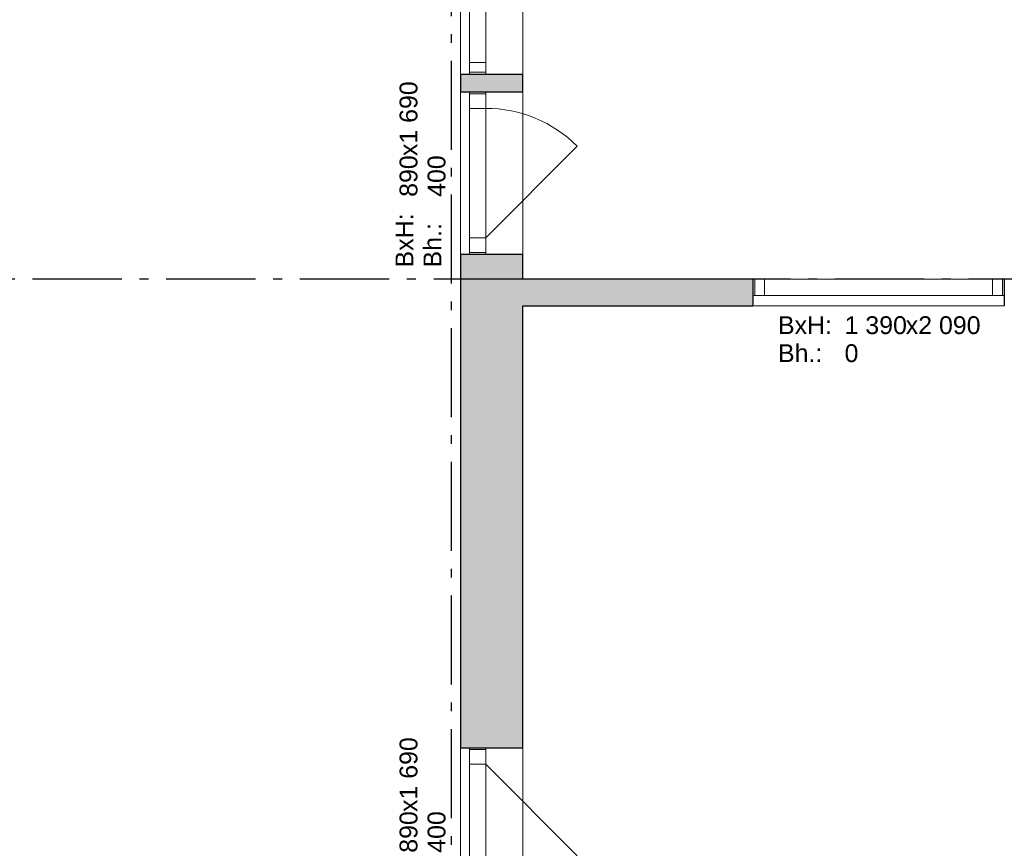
# Model space of a CAD drawing. Header units: millimetres. Extents: x 269 to 62306, y -15633 to 20300.
# Tile 3 of 90: x 12578 to 18100, y -10319 to -5670. Entities that reach past the tile are written whole.
import ezdxf
from ezdxf.enums import TextEntityAlignment as Align

# ---------------------------------------------------------------- set-up
doc = ezdxf.new("R2010")
doc.units = ezdxf.units.MM
doc.header["$LTSCALE"] = 0.5
doc.header["$MEASUREMENT"] = 0
doc.linetypes.add('Akselinje', pattern=[1500, 1000, -200, 100, -200])
doc.linetypes.add('PLINE', pattern=[0])
for name, color, linetype in [('232- Ikke-bærende yttervegger (Skravur)(Nye konstruksjoner)', 7, 'Continuous'), ('232- Ikke-bærende yttervegger(Nye konstruksjoner)', 7, 'Continuous'), ('242- Ikke-bærende innervegger (Skravur)(Nye konstruksjoner)', 7, 'Continuous'), ('242- Ikke-bærende innervegger(Nye konstruksjoner)', 7, 'Continuous'), ('244- Vinduer_ dører_ foldevegger(Nye konstruksjoner)', 7, 'Continuous'), ('82-- Modullinjer(Nye konstruksjoner)', 7, 'Continuous'), ('852- Teknisk_symbolsk informasjon_ bygning(Nye konstruksjoner)', 7, 'Continuous')]:
    doc.layers.add(name, color=color, linetype=linetype)
doc.layers.add('234- Vinduer_ dører_ porter(Nye konstruksjoner)', color=7, linetype='Continuous', lineweight=0)
doc.styles.add('GENERATED_STYLE_1', font='Arial.ttf')
doc.styles.add('GENERATED_STYLE_2', font='Arial Bold.ttf')

# ---------------------------------------------------------------- blocks, each defined once
blk = doc.blocks.new('Vindu_9')
at = {"layer": '234- Vinduer_ dører_ porter(Nye konstruksjoner)', "linetype": 'PLINE'}
for p, q in [((-955, 208), (955, 208)), ((-955, 0), (-945, 0)), ((-945, 0), (-889, 0)), ((-945, -92), (-945, 0)), ((-889, 0), (-889, -92)), ((-889, 0), (889, 0)), ((889, -92), (889, 0)), ((889, 0), (945, 0)), ((945, 0), (955, 0)), ((945, -92), (945, 0)), ((-945, -92), (-955, -92)), ((-889, -92), (-945, -92)), ((889, -92), (-889, -92)), ((945, -92), (889, -92)), ((955, -92), (945, -92)), ((-955, -142), (955, -142))]:
    blk.add_line(p, q, dxfattribs=at)
at = {"layer": '244- Vinduer_ dører_ foldevegger(Nye konstruksjoner)', "linetype": 'PLINE'}
for p, q in [((-955, 0), (-955, 208)), ((955, 0), (955, 208)), ((-955, -92), (-955, 0)), ((-955, -92), (-955, 0)), ((955, -92), (955, 0)), ((955, -92), (955, 0)), ((-955, -142), (-955, -92)), ((955, -142), (955, -92))]:
    blk.add_line(p, q, dxfattribs=at)
blk = doc.blocks.new('Vindu_8')
at = {"layer": '234- Vinduer_ dører_ porter(Nye konstruksjoner)', "linetype": 'PLINE'}
for p, q in [((-363, 0), (150.4, 513.4)), ((-455, 208), (455, 208)), ((-455, 0), (-445, 0)), ((-445, 0), (-363, 0)), ((-445, -92), (-445, 0)), ((-363, 0), (-363, -92)), ((-363, 0), (363, 0)), ((363, -92), (363, 0)), ((363, 0), (445, 0)), ((445, 0), (455, 0)), ((445, -92), (445, 0)), ((-445, -92), (-455, -92)), ((-363, -92), (-445, -92)), ((363, -92), (-363, -92)), ((445, -92), (363, -92)), ((455, -92), (445, -92)), ((-455, -142), (455, -142))]:
    blk.add_line(p, q, dxfattribs=at)
blk.add_arc((-363, 0), 726, 0, 45, dxfattribs=at)
at = {"layer": '244- Vinduer_ dører_ foldevegger(Nye konstruksjoner)', "linetype": 'PLINE'}
for p, q in [((-455, 0), (-455, 208)), ((455, 0), (455, 208)), ((-455, -92), (-455, 0)), ((-455, -92), (-455, 0)), ((455, -92), (455, 0)), ((455, -92), (455, 0)), ((-455, -142), (-455, -92)), ((455, -142), (455, -92))]:
    blk.add_line(p, q, dxfattribs=at)
blk = doc.blocks.new('Vindustempel_7')
at = {"layer": '852- Teknisk_symbolsk informasjon_ bygning(Nye konstruksjoner)', "char_height": 100, "attachment_point": 1, "style": 'GENERATED_STYLE_1'}
for s, insert in [('\\A1;{\\pql;\\pt0,100;\\fArial|b0|i0|c0|p0;\\W1.000000;890\\fArial|b0|i0|c0|p0;\\W1.000000;\\A1{\\H.66x;\\S^  ;}\\fArial|b0|i0|c0|p0;\\W1.000000;\\fArial|b0|i0|c0|p0;\\W1.000000;\\A1{\\H.66x;\\S^  ;}}', (-133.6, 341.4)), ('\\A1;{\\pql;\\pt0,100;\\fArial|b0|i0|c0|p0;\\W1.000000;x1\xa0690\\fArial|b0|i0|c0|p0;\\W1.000000;\\A1{\\H.66x;\\S^  ;}\\fArial|b0|i0|c0|p0;\\W1.000000;\\fArial|b0|i0|c0|p0;\\W1.000000;\\A1{\\H.66x;\\S^  ;}}', (95.2, 341.4)), ('\\A1;{\\pql;\\pt0,100;\\fArial|b0|i0|c0|p0;\\W1.000000;400\\fArial|b0|i0|c0|p0;\\W1.000000;\\A1{\\H.66x;\\S^  ;}\\fArial|b0|i0|c0|p0;\\W1.000000;\\fArial|b0|i0|c0|p0;\\W1.000000;\\A1{\\H.66x;\\S^  ;}}', (-133.6, 184.3))]:
    blk.add_mtext(s, dxfattribs=dict(at, insert=insert))
at = {"layer": '852- Teknisk_symbolsk informasjon_ bygning(Nye konstruksjoner)', "style": 'GENERATED_STYLE_1'}
for tag, p in [('strUnitPrefix', (-507, 341.4)), ('strSillPrefix', (-507, 184.3))]:
    blk.add_attdef(tag, text='', height=100, dxfattribs=at).set_placement(p, align=Align.TOP_LEFT)
blk = doc.blocks.new('Vindu_10')
at = {"layer": '234- Vinduer_ dører_ porter(Nye konstruksjoner)', "linetype": 'PLINE'}
for p, q in [((-705, 58), (705, 58)), ((-705, 0), (-695, 0)), ((-695, 0), (-639, 0)), ((-695, -92), (-695, 0)), ((-639, 0), (-639, -92)), ((-639, 0), (639, 0)), ((639, -92), (639, 0)), ((639, 0), (695, 0)), ((695, 0), (705, 0)), ((695, -92), (695, 0)), ((-705, -92), (705, -92)), ((-695, -92), (-705, -92)), ((-639, -92), (-695, -92)), ((639, -92), (-639, -92)), ((695, -92), (639, -92)), ((705, -92), (695, -92))]:
    blk.add_line(p, q, dxfattribs=at)
at = {"layer": '244- Vinduer_ dører_ foldevegger(Nye konstruksjoner)', "linetype": 'PLINE'}
for p, q in [((-705, 0), (-705, 58)), ((705, 0), (705, 58)), ((-705, -92), (-705, 0)), ((-705, -92), (-705, 0)), ((705, -92), (705, 0)), ((705, -92), (705, 0))]:
    blk.add_line(p, q, dxfattribs=at)
blk = doc.blocks.new('Vindustempel_15')
at = {"layer": '852- Teknisk_symbolsk informasjon_ bygning(Nye konstruksjoner)', "char_height": 100, "attachment_point": 1, "style": 'GENERATED_STYLE_1'}
for s, insert in [('\\A1;{\\pql;\\pt0,100;\\fArial|b0|i0|c0|p0;\\W1.000000;1\xa0390\\fArial|b0|i0|c0|p0;\\W1.000000;\\A1{\\H.66x;\\S^  ;}\\fArial|b0|i0|c0|p0;\\W1.000000;\\fArial|b0|i0|c0|p0;\\W1.000000;\\A1{\\H.66x;\\S^  ;}}', (-190.8, -208.6)), ('\\A1;{\\pql;\\pt0,100;\\fArial|b0|i0|c0|p0;\\W1.000000;x2\xa0090\\fArial|b0|i0|c0|p0;\\W1.000000;\\A1{\\H.66x;\\S^  ;}\\fArial|b0|i0|c0|p0;\\W1.000000;\\fArial|b0|i0|c0|p0;\\W1.000000;\\A1{\\H.66x;\\S^  ;}}', (152.4, -208.6)), ('\\A1;{\\pql;\\pt0,100;\\fArial|b0|i0|c0|p0;\\W1.000000;0\\fArial|b0|i0|c0|p0;\\W1.000000;\\A1{\\H.66x;\\S^  ;}\\fArial|b0|i0|c0|p0;\\W1.000000;\\fArial|b0|i0|c0|p0;\\W1.000000;\\A1{\\H.66x;\\S^  ;}}', (-190.8, -365.7))]:
    blk.add_mtext(s, dxfattribs=dict(at, insert=insert))
at = {"layer": '852- Teknisk_symbolsk informasjon_ bygning(Nye konstruksjoner)', "style": 'GENERATED_STYLE_1'}
for tag, p in [('strUnitPrefix', (-564.2, -208.6)), ('strSillPrefix', (-564.2, -365.7))]:
    blk.add_attdef(tag, text='', height=100, dxfattribs=at).set_placement(p, align=Align.TOP_LEFT)
blk = doc.blocks.new('Standard grid marker_6')
at = {"layer": '82-- Modullinjer(Nye konstruksjoner)', "linetype": 'Akselinje'}
blk.add_line((200, 0), (13900, 0), dxfattribs=at)
at = {"layer": '82-- Modullinjer(Nye konstruksjoner)', "style": 'GENERATED_STYLE_2'}
blk.add_attdef('AC_MarkerText_1', text='', height=250, rotation=270, dxfattribs=at).set_placement((-117.9, -57.1), align=Align.TOP_CENTER)
blk = doc.blocks.new('Standard grid marker_5')
at = {"layer": '82-- Modullinjer(Nye konstruksjoner)', "linetype": 'Akselinje'}
blk.add_line((200, 0), (53500, 0), dxfattribs=at)
at = {"layer": '82-- Modullinjer(Nye konstruksjoner)', "style": 'GENERATED_STYLE_2'}
blk.add_attdef('AC_MarkerText_1', text='', height=250, rotation=180, dxfattribs=at).set_placement((54000, -239.3), align=Align.TOP_CENTER)

msp = doc.modelspace()

# ---------------------------------------------------------------- hatches: boundary and pattern name
at = {"layer": '232- Ikke-bærende yttervegger (Skravur)(Nye konstruksjoner)', "linetype": 'Continuous'}
for points in [[(15050, -6075), (15400, -6075), (15400, -5975), (15050, -5975)], [(15050, -6985), (15050, -9755), (15400, -9755), (15400, -6985)]]:
    msp.add_hatch(color=256, dxfattribs=at).paths.add_polyline_path(points)
at = {"layer": '242- Ikke-bærende innervegger (Skravur)(Nye konstruksjoner)', "linetype": 'Continuous'}
msp.add_hatch(color=256, dxfattribs=at).paths.add_polyline_path([(15400, -7275), (16690, -7275), (16690, -7125), (15400, -7125)])

# ---------------------------------------------------------------- linework, layer by layer
at = {"layer": '232- Ikke-bærende yttervegger(Nye konstruksjoner)', "linetype": 'PLINE'}
for p, q in [((15050, -5975), (15100, -5975)), ((15100, -5975), (15192, -5975)), ((15192, -5975), (15400, -5975)), ((15050, -6075), (15100, -6075)), ((15100, -6075), (15192, -6075)), ((15192, -6075), (15400, -6075)), ((15050, -6985), (15100, -6985)), ((15100, -6985), (15192, -6985)), ((15192, -6985), (15400, -6985)), ((15050, -9755), (15100, -9755)), ((15100, -9755), (15192, -9755)), ((15192, -9755), (15400, -9755))]:
    msp.add_line(p, q, dxfattribs=at)
at = {"layer": '232- Ikke-bærende yttervegger(Nye konstruksjoner)', "linetype": 'PLINE', "flags": 128}
for points in [[(15050, -5975), (15050, -6075)], [(15400, -6075), (15400, -5975)], [(15050, -6985), (15050, -9755)], [(15400, -7125), (15400, -6985)], [(15400, -9755), (15400, -7275)]]:
    msp.add_lwpolyline(points, dxfattribs=at)
at = {"layer": '242- Ikke-bærende innervegger(Nye konstruksjoner)', "linetype": 'PLINE'}
for p, q in [((16690, -7125), (16690, -7217)), ((18100, -7125), (18100, -7217)), ((16690, -7217), (16690, -7275)), ((18100, -7217), (18100, -7275))]:
    msp.add_line(p, q, dxfattribs=at)
at = {"layer": '242- Ikke-bærende innervegger(Nye konstruksjoner)', "linetype": 'PLINE', "flags": 128}
for points in [[(16690, -7125), (15400, -7125)], [(15400, -7275), (16690, -7275)]]:
    msp.add_lwpolyline(points, dxfattribs=at)

# ---------------------------------------------------------------- block references
at = {"layer": '244- Vinduer_ dører_ foldevegger(Nye konstruksjoner)', "linetype": 'PLINE', "zscale": 1000, "rotation": 270}
for name, p in [('Vindu_9', (15192, -5020)), ('Vindu_8', (15192, -10210))]:
    msp.add_blockref(name, p, dxfattribs=at)
at = {"layer": '244- Vinduer_ dører_ foldevegger(Nye konstruksjoner)', "linetype": 'PLINE', "xscale": -1, "zscale": 1000}
for name, p, rotation in [('Vindu_8', (15192, -6530), 270), ('Vindu_10', (17395, -7217), 180)]:
    msp.add_blockref(name, p, dxfattribs=dict(at, rotation=rotation))
at = {"layer": '82-- Modullinjer(Nye konstruksjoner)', "linetype": 'PLINE', "zscale": 1000}
for name, p, rotation in [('Standard grid marker_6', (15000, -14100), 90), ('Standard grid marker_5', (54600, -7125), 180)]:
    msp.add_blockref(name, p, dxfattribs=dict(at, rotation=rotation))
at = {"layer": '852- Teknisk_symbolsk informasjon_ bygning(Nye konstruksjoner)'}
ref = msp.add_blockref('Vindustempel_7', (15050, -6530), dxfattribs=dict(at, rotation=90))
ref.add_attrib('strUnitPrefix', 'BxH:', dxfattribs={"color": 7, "height": 100, "rotation": 90, "style": 'GENERATED_STYLE_1'}).set_placement((14685.7, -7059.8), align=Align.TOP_LEFT)
ref.add_attrib('strSillPrefix', 'Bh.:', dxfattribs={"color": 7, "height": 100, "rotation": 90, "style": 'GENERATED_STYLE_1'}).set_placement((14842.9, -7059.8), align=Align.TOP_LEFT)
ref = msp.add_blockref('Vindustempel_15', (17395, -7125), dxfattribs=at)
ref.add_attrib('strUnitPrefix', 'BxH:', dxfattribs={"color": 7, "height": 100, "style": 'GENERATED_STYLE_1'}).set_placement((16830.8, -7333.6), align=Align.TOP_LEFT)
ref.add_attrib('strSillPrefix', 'Bh.:', dxfattribs={"color": 7, "height": 100, "style": 'GENERATED_STYLE_1'}).set_placement((16830.8, -7490.7), align=Align.TOP_LEFT)
ref = msp.add_blockref('Vindustempel_7', (15050, -10210), dxfattribs=dict(at, rotation=90))
ref.add_attrib('strUnitPrefix', 'BxH:', dxfattribs={"color": 7, "height": 100, "rotation": 90, "style": 'GENERATED_STYLE_1'}).set_placement((14685.7, -10739.8), align=Align.TOP_LEFT)
ref.add_attrib('strSillPrefix', 'Bh.:', dxfattribs={"color": 7, "height": 100, "rotation": 90, "style": 'GENERATED_STYLE_1'}).set_placement((14842.9, -10739.8), align=Align.TOP_LEFT)

doc.saveas('drawing.dxf')
